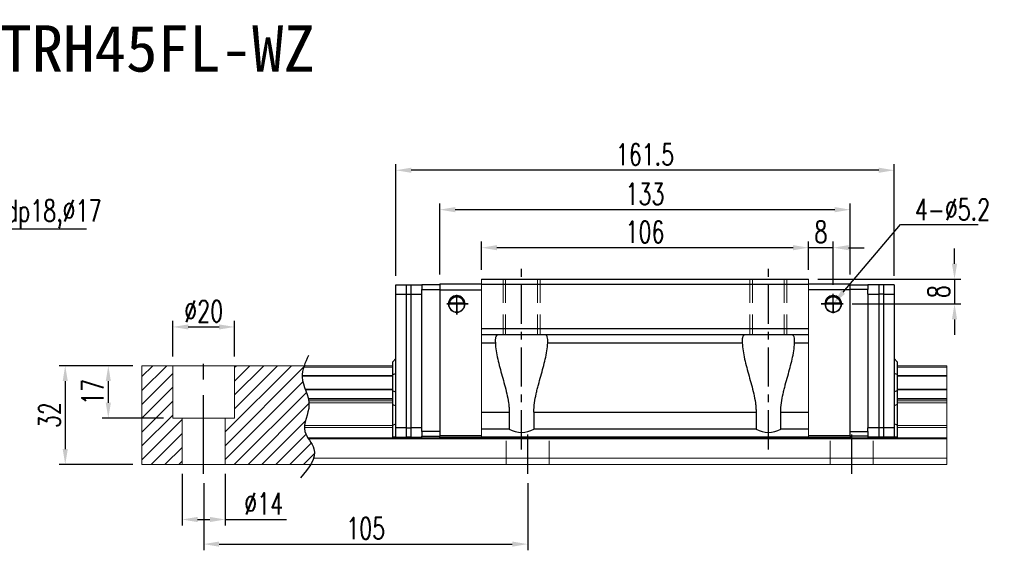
# Model space of a CAD drawing. Header units: millimetres. Extents: x 1354 to 1860, y 187 to 611.
# Tile 3 of 3: x 1541 to 1860, y 187 to 359. Entities that reach past the tile are written whole.
import ezdxf
from ezdxf import colors
from ezdxf.entities.mleader import LeaderData, LeaderLine
from ezdxf.enums import TextEntityAlignment as Align
from ezdxf.math import Vec2, Vec3

# ---------------------------------------------------------------- set-up
doc = ezdxf.new("R2010")
doc.units = ezdxf.units.MM
doc.header["$LTSCALE"] = 2
doc.header["$PDSIZE"] = -1
for name, pattern in [('CENTER', [10.16, 6.35, -1.27, 1.27, -1.27]), ('DASHED', [0.75, 0.5, -0.25]), ('HIDDEN', [1.905, 1.27, -0.635])]:
    doc.linetypes.add(name, pattern=pattern)
for name, color, linetype in [('2', 7, 'Continuous'), ('CHA', 2, 'Continuous'), ('CL', 1, 'CENTER'), ('DIM', 4, 'Continuous'), ('HID', 2, 'DASHED'), ('OUT', 3, 'Continuous')]:
    doc.layers.add(name, color=color, linetype=linetype)
doc.styles.add('DIM-7', font='SIMPLEX.shx', dxfattribs={"width": 0.7, "bigfont": 'chineset.shx'})
doc.styles.add('T', font='kaiu.ttf')
doc.dimstyles.new('CNS', dxfattribs={"dimtxt": 3.5, "dimasz": 2.5, "dimexe": 1, "dimexo": 1.5, "dimgap": 0.09, "dimtad": 0, "dimdsep": 46, "dimtxsty": 'DIM-7', "dimcen": 0.09, "dimclrd": 1, "dimclre": 1, "dimclrt": 4, "dimadec": 0, "dimazin": 0, "dimtfac": 1, "dimtix": 1, "dimtmove": 2, "dimatfit": 3, "dimfxl": 1, "dimtvp": 0.971429, "dimtolj": 1, "dimarcsym": 0})

# ---------------------------------------------------------------- blocks, each defined once
blk = doc.blocks.new('*D5')
at = {"color": 7, "lineweight": -2}
for p, q in [((1600.79, 208.64), (1600.79, 186.85)), ((1705.79, 208.64), (1705.79, 186.85)), ((1605.79, 188.85), (1700.79, 188.85))]:
    blk.add_line(p, q, dxfattribs=at)
at = {"color": 7}
for points in [[(1605.79, 189.68), (1605.79, 188.02), (1600.79, 188.85)], [(1700.79, 189.68), (1700.79, 188.02), (1705.79, 188.85)]]:
    blk.add_solid(points, dxfattribs=at)
at = {"layer": 'DEFPOINTS', "color": 0}
for p in [(1600.79, 211.64), (1705.79, 211.64), (1705.79, 188.85)]:
    blk.add_point(p, dxfattribs=at)
at = {"color": 7, "insert": (1653.29, 193.95), "char_height": 7, "attachment_point": 5, "style": 'DIM-7'}
blk.add_mtext('\\A1;105', dxfattribs=at)
blk = doc.blocks.new('*D12')
at = {"color": 7, "lineweight": -2}
for p, q in [((1590.79, 249.64), (1590.79, 261.19)), ((1595.79, 259.19), (1605.79, 259.19)), ((1610.79, 249.64), (1610.79, 261.19))]:
    blk.add_line(p, q, dxfattribs=at)
at = {"color": 7}
for points in [[(1595.79, 260.02), (1595.79, 258.36), (1590.79, 259.19)], [(1605.79, 260.02), (1605.79, 258.36), (1610.79, 259.19)]]:
    blk.add_solid(points, dxfattribs=at)
at = {"layer": 'DEFPOINTS', "color": 0}
for p in [(1610.79, 259.19), (1590.79, 246.64), (1610.79, 246.64)]:
    blk.add_point(p, dxfattribs=at)
at = {"color": 7, "insert": (1600.79, 264.29), "char_height": 7, "attachment_point": 5, "style": 'DIM-7'}
blk.add_mtext('\\A1;%%C20', dxfattribs=at)
blk = doc.blocks.new('*D13')
at = {"color": 7, "lineweight": -2}
for p, q in [((1577.79, 246.64), (1567.89, 246.64)), ((1569.89, 241.64), (1569.89, 234.64)), ((1587.79, 229.64), (1567.89, 229.64))]:
    blk.add_line(p, q, dxfattribs=at)
at = {"color": 7}
for points in [[(1569.06, 241.64), (1570.72, 241.64), (1569.89, 246.64)], [(1569.06, 234.64), (1570.72, 234.64), (1569.89, 229.64)]]:
    blk.add_solid(points, dxfattribs=at)
at = {"layer": 'DEFPOINTS', "color": 0}
for p in [(1580.79, 246.64), (1569.89, 229.64), (1590.79, 229.64)]:
    blk.add_point(p, dxfattribs=at)
at = {"color": 7, "insert": (1564.79, 238.14), "char_height": 7, "attachment_point": 5, "rotation": 90, "style": 'DIM-7'}
blk.add_mtext('\\A1;17', dxfattribs=at)
blk = doc.blocks.new('*D14')
at = {"color": 7, "lineweight": -2}
for p, q in [((1577.79, 246.64), (1553.93, 246.64)), ((1555.93, 241.64), (1555.93, 219.64)), ((1577.79, 214.64), (1553.93, 214.64))]:
    blk.add_line(p, q, dxfattribs=at)
at = {"color": 7}
for points in [[(1555.1, 241.64), (1556.76, 241.64), (1555.93, 246.64)], [(1555.1, 219.64), (1556.76, 219.64), (1555.93, 214.64)]]:
    blk.add_solid(points, dxfattribs=at)
at = {"layer": 'DEFPOINTS', "color": 0}
for p in [(1580.79, 246.64), (1555.93, 214.64), (1580.79, 214.64)]:
    blk.add_point(p, dxfattribs=at)
at = {"color": 7, "insert": (1550.83, 230.64), "char_height": 7, "attachment_point": 5, "rotation": 90, "style": 'DIM-7'}
blk.add_mtext('\\A1;32', dxfattribs=at)
blk = doc.blocks.new('*D15')
at = {"color": 7, "lineweight": -2}
for p, q in [((1791.79, 284.86), (1786.79, 284.86)), ((1796.79, 277.64), (1796.79, 286.86)), ((1804.79, 284.86), (1796.79, 284.86)), ((1804.79, 272.86), (1804.79, 286.86)), ((1809.79, 284.86), (1814.79, 284.86))]:
    blk.add_line(p, q, dxfattribs=at)
at = {"color": 7}
for points in [[(1791.79, 285.69), (1791.79, 284.03), (1796.79, 284.86)], [(1809.79, 285.69), (1809.79, 284.03), (1804.79, 284.86)]]:
    blk.add_solid(points, dxfattribs=at)
at = {"layer": 'DEFPOINTS', "color": 0}
for p in [(1796.79, 284.86), (1796.79, 274.64), (1804.79, 269.86)]:
    blk.add_point(p, dxfattribs=at)
at = {"color": 7, "insert": (1800.79, 289.96), "char_height": 7, "attachment_point": 5, "style": 'DIM-7'}
blk.add_mtext('\\A1;8', dxfattribs=at)
blk = doc.blocks.new('*D17')
at = {"color": 7, "lineweight": -2}
for p, q in [((1690.79, 277.64), (1690.79, 286.86)), ((1791.79, 284.86), (1695.79, 284.86)), ((1796.79, 277.64), (1796.79, 286.86))]:
    blk.add_line(p, q, dxfattribs=at)
at = {"color": 7}
for points in [[(1695.79, 285.69), (1695.79, 284.03), (1690.79, 284.86)], [(1791.79, 285.69), (1791.79, 284.03), (1796.79, 284.86)]]:
    blk.add_solid(points, dxfattribs=at)
at = {"layer": 'DEFPOINTS', "color": 0}
for p in [(1690.79, 284.86), (1690.79, 274.64), (1796.79, 274.64)]:
    blk.add_point(p, dxfattribs=at)
at = {"color": 7, "insert": (1743.79, 289.96), "char_height": 7, "attachment_point": 5, "style": 'DIM-7'}
blk.add_mtext('\\A1;106', dxfattribs=at)
blk = doc.blocks.new('*D18')
at = {"color": 7, "lineweight": -2}
for p, q in [((1677.29, 276.14), (1677.29, 299.17)), ((1805.29, 297.17), (1682.29, 297.17)), ((1810.29, 276.14), (1810.29, 299.17))]:
    blk.add_line(p, q, dxfattribs=at)
at = {"color": 7}
for points in [[(1682.29, 298.01), (1682.29, 296.34), (1677.29, 297.17)], [(1805.29, 298.01), (1805.29, 296.34), (1810.29, 297.17)]]:
    blk.add_solid(points, dxfattribs=at)
at = {"layer": 'DEFPOINTS', "color": 0}
for p in [(1677.29, 297.17), (1677.29, 273.14), (1810.29, 273.14)]:
    blk.add_point(p, dxfattribs=at)
at = {"color": 7, "insert": (1743.79, 302.27), "char_height": 7, "attachment_point": 5, "style": 'DIM-7'}
blk.add_mtext('\\A1;133', dxfattribs=at)
blk = doc.blocks.new('*D19')
at = {"color": 7, "lineweight": -2}
for p, q in [((1844.1, 279.64), (1844.1, 284.64)), ((1799.79, 274.64), (1846.1, 274.64)), ((1844.1, 274.64), (1844.1, 266.64)), ((1810.98, 266.64), (1846.1, 266.64)), ((1844.1, 261.64), (1844.1, 256.64))]:
    blk.add_line(p, q, dxfattribs=at)
at = {"color": 7}
for points in [[(1843.26, 279.64), (1844.93, 279.64), (1844.1, 274.64)], [(1843.26, 261.64), (1844.93, 261.64), (1844.1, 266.64)]]:
    blk.add_solid(points, dxfattribs=at)
at = {"layer": 'DEFPOINTS', "color": 0}
for p in [(1796.79, 274.64), (1807.98, 266.64), (1844.1, 266.64)]:
    blk.add_point(p, dxfattribs=at)
at = {"color": 7, "insert": (1839, 270.64), "char_height": 7, "attachment_point": 5, "rotation": 90, "style": 'DIM-7'}
blk.add_mtext('\\A1;8', dxfattribs=at)
blk = doc.blocks.new('*D4')
at = {"layer": 'DEFPOINTS', "color": 0}
for p in [(1663.04, 309.94), (1663.04, 272.79), (1824.54, 272.79)]:
    blk.add_point(p, dxfattribs=at)
at = {"layer": 'DIM', "color": 7, "lineweight": -2}
for p, q in [((1663.04, 275.79), (1663.04, 311.94)), ((1819.54, 309.94), (1668.04, 309.94)), ((1824.54, 275.79), (1824.54, 311.94))]:
    blk.add_line(p, q, dxfattribs=at)
at = {"layer": 'DIM', "color": 7}
for points in [[(1668.04, 310.77), (1668.04, 309.11), (1663.04, 309.94)], [(1819.54, 310.77), (1819.54, 309.11), (1824.54, 309.94)]]:
    blk.add_solid(points, dxfattribs=at)
at = {"layer": 'DIM', "color": 7, "insert": (1743.79, 315.04), "char_height": 7, "attachment_point": 5, "style": 'DIM-7'}
blk.add_mtext('\\A1;161.5', dxfattribs=at)
blk = doc.blocks.new('*D29')
at = {"color": 7, "lineweight": -2}
for p, q in [((1593.79, 211.64), (1593.79, 194.83)), ((1607.79, 211.64), (1607.79, 194.83)), ((1598.79, 196.83), (1602.79, 196.83)), ((1607.79, 196.83), (1627.65, 196.83))]:
    blk.add_line(p, q, dxfattribs=at)
at = {"color": 7}
for points in [[(1598.79, 197.66), (1598.79, 195.99), (1593.79, 196.83)], [(1602.79, 197.66), (1602.79, 195.99), (1607.79, 196.83)]]:
    blk.add_solid(points, dxfattribs=at)
at = {"layer": 'DEFPOINTS', "color": 0}
for p in [(1593.79, 214.64), (1607.79, 214.64), (1607.79, 196.83)]:
    blk.add_point(p, dxfattribs=at)
at = {"color": 7, "insert": (1620.22, 201.93), "char_height": 7, "attachment_point": 5, "style": 'DIM-7'}
blk.add_mtext('\\A1;%%C14', dxfattribs=at)

msp = doc.modelspace()

# ---------------------------------------------------------------- hatches: boundary and pattern name
at = {"layer": 'DIM'}
h = msp.add_hatch(dxfattribs=at)
h.set_pattern_fill('ANSI31', color=0, style=0)
h.set_pattern_definition([(45, (1276.839, 73.8588), (-2.245064, 2.245064), [])])
edge = h.paths.add_edge_path()
edge.add_spline(control_points=[(1633.689, 239.071), (1633.224, 240.372), (1632.763, 241.748), (1632.719, 243.126), (1632.718, 243.211)], knot_values=[7.0410379, 7.0410379, 7.0410379, 7.0410379, 11.0834181, 11.3490412, 11.3490412, 11.3490412, 11.3490412], degree=3, periodic=0)
edge.add_spline(control_points=[(1632.718, 243.211), (1632.717, 243.309), (1632.717, 243.407), (1632.72, 243.504)], knot_values=[6.7346274, 6.7346274, 6.7346274, 6.7346274, 7.0410379, 7.0410379, 7.0410379, 7.0410379], degree=3, periodic=0)
edge.add_spline(control_points=[(1632.72, 243.504), (1632.745, 244.408), (1632.935, 245.312), (1633.221, 246.216)], knot_values=[3.908874, 3.908874, 3.908874, 3.908874, 6.7346274, 6.7346274, 6.7346274, 6.7346274], degree=3, periodic=0)
edge.add_spline(control_points=[(1633.221, 246.216), (1633.266, 246.358), (1633.313, 246.499), (1633.362, 246.641)], knot_values=[3.466366, 3.466366, 3.466366, 3.466366, 3.908874, 3.908874, 3.908874, 3.908874], degree=3, periodic=0)
edge.add_line((1633.359, 246.641), (1610.787, 246.641))
edge.add_line((1610.787, 246.641), (1610.787, 229.641))
edge.add_line((1610.787, 229.641), (1607.787, 229.641))
edge.add_line((1607.787, 229.641), (1607.787, 214.641))
edge.add_line((1607.787, 214.641), (1635.43, 214.641))
edge.add_spline(control_points=[(1635.43, 214.641), (1635.834, 215.311), (1636.165, 215.978), (1636.391, 216.641)], knot_values=[35.0876755, 35.0876755, 35.0876755, 35.0876755, 37.2888756, 37.2888756, 37.2888756, 37.2888756], degree=3, periodic=0)
edge.add_spline(control_points=[(1636.391, 216.641), (1636.749, 217.694), (1636.931, 219.818), (1635.431, 221.866), (1634.75, 222.934)], knot_values=[27.949439, 27.949439, 27.949439, 27.949439, 31.4503537, 35.0876755, 35.0876755, 35.0876755, 35.0876755], degree=3, periodic=0)
edge.add_spline(control_points=[(1634.75, 222.934), (1634.675, 223.051), (1634.601, 223.169), (1634.529, 223.287)], knot_values=[27.5490533, 27.5490533, 27.5490533, 27.5490533, 27.949439, 27.949439, 27.949439, 27.949439], degree=3, periodic=0)
edge.add_spline(control_points=[(1634.529, 223.287), (1634.127, 223.945), (1633.564, 225.025), (1633.451, 226.159), (1633.455, 226.598)], knot_values=[23.9494384, 23.9494384, 23.9494384, 23.9494384, 26.1777675, 27.5490533, 27.5490533, 27.5490533, 27.5490533], degree=3, periodic=0)
edge.add_spline(control_points=[(1633.455, 226.598), (1633.458, 226.832), (1633.474, 227.068), (1633.501, 227.305)], knot_values=[23.2175338, 23.2175338, 23.2175338, 23.2175338, 23.9494384, 23.9494384, 23.9494384, 23.9494384], degree=3, periodic=0)
edge.add_spline(control_points=[(1633.501, 227.305), (1633.744, 229.446), (1634.989, 231.941), (1634.914, 234.357), (1634.897, 234.579)], knot_values=[15.9420699, 15.9420699, 15.9420699, 15.9420699, 22.5462419, 23.2175338, 23.2175338, 23.2175338, 23.2175338], degree=3, periodic=0)
edge.add_spline(control_points=[(1634.897, 234.579), (1634.88, 234.816), (1634.851, 235.051), (1634.813, 235.286)], knot_values=[15.228195, 15.228195, 15.228195, 15.228195, 15.9420699, 15.9420699, 15.9420699, 15.9420699], degree=3, periodic=0)
edge.add_spline(control_points=[(1634.813, 235.286), (1634.786, 235.454), (1634.755, 235.621), (1634.72, 235.787)], knot_values=[14.7203513, 14.7203513, 14.7203513, 14.7203513, 15.228195, 15.228195, 15.228195, 15.228195], degree=3, periodic=0)
edge.add_spline(control_points=[(1634.72, 235.787), (1634.7, 235.88), (1634.679, 235.973), (1634.657, 236.065)], knot_values=[14.4372251, 14.4372251, 14.4372251, 14.4372251, 14.7203513, 14.7203513, 14.7203513, 14.7203513], degree=3, periodic=0)
edge.add_spline(control_points=[(1634.657, 236.065), (1634.44, 236.977), (1634.115, 237.879), (1633.794, 238.777)], knot_values=[11.6531458, 11.6531458, 11.6531458, 11.6531458, 14.4372251, 14.4372251, 14.4372251, 14.4372251], degree=3, periodic=0)
edge.add_spline(control_points=[(1633.794, 238.777), (1633.759, 238.875), (1633.724, 238.973), (1633.689, 239.071)], knot_values=[11.3490412, 11.3490412, 11.3490412, 11.3490412, 11.6531458, 11.6531458, 11.6531458, 11.6531458], degree=3, periodic=0)
edge.add_line((1633.688, 239.071), (1633.689, 239.071))
h.paths.add_polyline_path([(1590.787, 246.641), (1580.787, 246.641), (1580.787, 214.641), (1593.787, 214.641), (1593.787, 229.641), (1590.787, 229.641)])

# ---------------------------------------------------------------- linework, layer by layer
at = {"layer": '2', "color": 0, "linetype": 'Continuous'}
for p, q in [((1663.037, 272.791), (1666.537, 272.791)), ((1663.037, 269.791), (1663.037, 272.791)), ((1666.537, 272.791), (1668.037, 272.791)), ((1666.537, 223.541), (1666.537, 272.791)), ((1668.037, 272.791), (1671.537, 272.791)), ((1668.037, 223.541), (1668.037, 272.791)), ((1677.287, 272.841), (1671.537, 272.841)), ((1671.537, 272.841), (1671.537, 271.341)), ((1671.537, 269.79), (1671.537, 271.341)), ((1671.537, 271.341), (1677.287, 271.341)), ((1677.287, 273.141), (1677.287, 271.241)), ((1677.287, 273.141), (1690.787, 273.141)), ((1677.287, 271.241), (1690.787, 271.241)), ((1677.287, 271.241), (1677.287, 223.941)), ((1810.287, 271.241), (1796.787, 271.241)), ((1796.788, 273.141), (1810.287, 273.141)), ((1810.287, 271.241), (1810.287, 273.141)), ((1810.287, 272.841), (1816.037, 272.841)), ((1816.037, 271.341), (1810.287, 271.341)), ((1810.287, 223.941), (1810.287, 271.241)), ((1816.037, 272.841), (1816.037, 271.341)), ((1819.537, 272.791), (1816.037, 272.791)), ((1816.037, 269.79), (1816.037, 271.341)), ((1821.037, 272.791), (1819.537, 272.791)), ((1819.537, 272.791), (1819.537, 223.541)), ((1821.037, 272.791), (1821.037, 223.541)), ((1824.537, 272.791), (1821.037, 272.791)), ((1824.537, 272.791), (1824.537, 269.791)), ((1663.037, 226.541), (1663.037, 269.791)), ((1663.037, 269.791), (1666.537, 269.791)), ((1666.537, 269.791), (1668.037, 269.791)), ((1668.037, 269.791), (1671.537, 269.791)), ((1671.537, 269.791), (1671.537, 269.841)), ((1671.537, 226.541), (1671.537, 269.791)), ((1816.037, 269.841), (1816.037, 269.791)), ((1816.037, 269.791), (1816.037, 226.541)), ((1816.037, 269.791), (1819.537, 269.791)), ((1821.037, 269.791), (1819.537, 269.791)), ((1821.037, 269.791), (1824.537, 269.791)), ((1824.537, 269.791), (1824.537, 226.541)), ((1680.187, 266.641), (1685.387, 266.641)), ((1685.096, 266.916), (1680.478, 266.916)), ((1685.068, 266.941), (1680.507, 266.941)), ((1802.187, 266.641), (1807.387, 266.641)), ((1807.096, 266.916), (1802.478, 266.916)), ((1807.068, 266.941), (1802.507, 266.941)), ((1662.037, 247.941), (1663.037, 248.941)), ((1825.537, 247.941), (1824.537, 248.941)), ((1662.037, 243.793), (1662.037, 247.941)), ((1825.537, 247.941), (1825.537, 243.793)), ((1662.037, 243.793), (1663.037, 244.157)), ((1662.037, 238.488), (1662.037, 243.793)), ((1825.537, 243.793), (1824.537, 244.157)), ((1825.537, 243.793), (1825.537, 238.488)), ((1662.037, 238.488), (1663.037, 238.124)), ((1662.037, 234.019), (1662.037, 238.488)), ((1825.537, 238.488), (1824.537, 238.124)), ((1825.537, 238.488), (1825.537, 234.019)), ((1662.037, 227.429), (1662.037, 234.019)), ((1662.037, 234.019), (1663.037, 233.655)), ((1825.537, 234.019), (1824.537, 233.655)), ((1825.537, 234.019), (1825.537, 227.429)), ((1662.037, 227.429), (1663.037, 227.843)), ((1662.037, 223.541), (1662.037, 227.429)), ((1666.537, 226.541), (1663.037, 226.541)), ((1663.037, 223.541), (1663.037, 226.541)), ((1666.537, 226.541), (1668.037, 226.541)), ((1671.537, 226.541), (1668.037, 226.541)), ((1671.537, 225.341), (1671.537, 226.541)), ((1671.537, 226.491), (1671.537, 226.541)), ((1816.037, 225.341), (1816.037, 226.541)), ((1816.037, 226.541), (1816.037, 226.491)), ((1819.537, 226.541), (1816.037, 226.541)), ((1821.037, 226.541), (1819.537, 226.541)), ((1824.537, 226.541), (1821.037, 226.541)), ((1825.537, 227.429), (1824.537, 227.843)), ((1824.537, 226.541), (1824.537, 223.541)), ((1825.537, 227.429), (1825.537, 223.541)), ((1663.037, 223.541), (1662.037, 223.541)), ((1663.037, 223.541), (1666.537, 223.541)), ((1668.037, 223.541), (1666.537, 223.541)), ((1668.037, 223.541), (1671.537, 223.541)), ((1671.537, 225.341), (1671.537, 223.841)), ((1677.287, 225.341), (1671.537, 225.341)), ((1671.537, 223.841), (1677.287, 223.841)), ((1671.537, 223.541), (1671.537, 223.841)), ((1677.287, 223.541), (1677.287, 223.941)), ((1690.787, 223.941), (1677.287, 223.941)), ((1677.287, 223.541), (1690.867, 223.541)), ((1810.287, 223.941), (1796.787, 223.941)), ((1796.787, 223.541), (1810.287, 223.541)), ((1810.287, 225.341), (1816.037, 225.341)), ((1810.287, 223.941), (1810.287, 223.541)), ((1816.037, 223.841), (1810.287, 223.841)), ((1816.037, 225.341), (1816.037, 223.841)), ((1816.037, 223.841), (1816.037, 223.541)), ((1819.537, 223.541), (1816.037, 223.541)), ((1821.037, 223.541), (1819.537, 223.541)), ((1824.537, 223.541), (1821.037, 223.541)), ((1825.537, 223.541), (1824.537, 223.541))]:
    msp.add_line(p, q, dxfattribs=at)
for centre, radius, start, end in [((1682.787, 266.641), 2.7, 90, 270), ((1682.787, 266.641), 2.6, 90, 270), ((1682.787, 266.641), 2.7, 270, 90), ((1682.787, 266.641), 2.6, 270, 90), ((1804.787, 266.641), 2.7, 90, 270), ((1804.787, 266.641), 2.6, 90, 270), ((1804.787, 266.641), 2.7, 270, 90), ((1804.787, 266.641), 2.6, 270, 90)]:
    msp.add_arc(centre, radius, start, end, dxfattribs=at)
at = {"layer": '2', "color": 0, "linetype": 'Continuous', "extrusion": (0, 0, -1)}
for centre, start, end in [((-1682.787, 266.641), 7.49472, 90), ((-1682.787, 266.641), 90, 172.50528), ((-1804.787, 266.641), 7.49472, 90), ((-1804.787, 266.641), 90, 172.50528)]:
    msp.add_arc(centre, 2.3, start, end, dxfattribs=at)
at = {"layer": '2', "color": 0, "linetype": 'Continuous'}
for points, knots in [([(1680.478, 266.916), (1680.505, 267.148), (1680.567, 267.375), (1680.739, 267.78), (1680.85, 267.965), (1681.166, 268.366), (1681.394, 268.561), (1681.814, 268.805), (1681.995, 268.884), (1682.308, 268.971), (1682.43, 268.995), (1682.632, 269.016), (1682.71, 269.021), (1682.787, 269.021)], [0, 0, 0, 0, 0.187135, 0.187135, 0.3722972, 0.3722972, 0.651232, 0.651232, 0.8354912, 0.8354912, 0.9393137, 0.9393137, 1, 1, 1, 1]), ([(1682.787, 269.021), (1682.913, 269.021), (1683.041, 269.009), (1683.336, 268.959), (1683.499, 268.909), (1683.938, 268.726), (1684.194, 268.553), (1684.586, 268.16), (1684.739, 267.953), (1684.95, 267.533), (1685.023, 267.326), (1685.079, 267.045), (1685.089, 266.981), (1685.096, 266.916)], [0, 0, 0, 0, 0.0998047, 0.0998047, 0.2515472, 0.2515472, 0.5439534, 0.5439534, 0.769985, 0.769985, 0.9482846, 0.9482846, 1, 1, 1, 1]), ([(1802.478, 266.916), (1802.505, 267.148), (1802.567, 267.375), (1802.739, 267.78), (1802.85, 267.965), (1803.166, 268.366), (1803.394, 268.561), (1803.814, 268.805), (1803.995, 268.884), (1804.308, 268.971), (1804.43, 268.995), (1804.632, 269.016), (1804.71, 269.021), (1804.787, 269.021)], [0, 0, 0, 0, 0.187135, 0.187135, 0.3722972, 0.3722972, 0.651232, 0.651232, 0.8354912, 0.8354912, 0.9393137, 0.9393137, 1, 1, 1, 1]), ([(1804.787, 269.021), (1804.913, 269.021), (1805.041, 269.009), (1805.336, 268.959), (1805.499, 268.909), (1805.938, 268.726), (1806.194, 268.553), (1806.586, 268.16), (1806.739, 267.953), (1806.95, 267.533), (1807.023, 267.326), (1807.079, 267.045), (1807.089, 266.981), (1807.096, 266.916)], [0, 0, 0, 0, 0.0998047, 0.0998047, 0.2515472, 0.2515472, 0.5439535, 0.5439535, 0.7699851, 0.7699851, 0.9482847, 0.9482847, 1, 1, 1, 1])]:
    msp.add_open_spline(points, degree=3, knots=knots, dxfattribs=at)
for points in [[(1680.507, 266.941), (1680.497, 266.932), (1680.488, 266.924), (1680.478, 266.916)], [(1685.096, 266.916), (1685.087, 266.924), (1685.077, 266.932), (1685.068, 266.941)], [(1802.478, 266.916), (1802.488, 266.924), (1802.497, 266.932), (1802.507, 266.941)], [(1807.068, 266.941), (1807.077, 266.932), (1807.087, 266.924), (1807.096, 266.916)]]:
    msp.add_open_spline(points, degree=3, dxfattribs=at)
at = {"layer": 'CL', "color": 0}
for p, q in [((1703.787, 219.541), (1703.787, 278.641)), ((1783.787, 219.541), (1783.787, 278.641)), ((1705.787, 211.641), (1705.787, 226.791)), ((1810.787, 211.641), (1810.787, 226.541))]:
    msp.add_line(p, q, dxfattribs=at)
at = {"layer": 'CL', "color": 0, "ltscale": 2}
msp.add_line((1600.787, 211.641), (1600.787, 249.641), dxfattribs=at)
at = {"layer": 'DIM', "color": 0}
for p, q in [((1682.787, 263.247), (1682.787, 269.614)), ((1804.787, 263.663), (1804.787, 269.864)), ((1686.446, 266.641), (1679.575, 266.641)), ((1679.575, 266.641), (1682.787, 266.641)), ((1682.787, 266.641), (1686.446, 266.641)), ((1682.787, 266.641), (1682.787, 263.247)), ((1807.983, 266.641), (1800.898, 266.641)), ((1800.898, 266.641), (1804.787, 266.641)), ((1804.787, 266.641), (1807.983, 266.641)), ((1804.787, 266.641), (1804.787, 263.663))]:
    msp.add_line(p, q, dxfattribs=at)
msp.add_open_spline([(1634.777, 249.969), (1633.693, 247.63), (1631.227, 242.313), (1636.941, 234.231), (1631.513, 225.829), (1639.06, 218.634), (1634.803, 213.491), (1632.142, 210.276)], degree=3, knots=[0, 0, 0, 0, 7.306661, 16.6133617, 25.3207242, 31.5867608, 42.0326146, 42.0326146, 42.0326146, 42.0326146], dxfattribs=at)
at = {"layer": 'HID', "color": 7, "linetype": 'HIDDEN', "lineweight": 0, "ltscale": 3}
for p, q in [((1697.787, 274.641), (1697.787, 256.641)), ((1698.637, 274.641), (1698.637, 256.641)), ((1708.937, 274.641), (1708.937, 256.641)), ((1709.787, 274.641), (1709.787, 256.641)), ((1777.787, 274.641), (1777.787, 256.641)), ((1778.637, 274.641), (1778.637, 256.641)), ((1788.937, 274.641), (1788.937, 256.641)), ((1789.787, 274.641), (1789.787, 256.641))]:
    msp.add_line(p, q, dxfattribs=at)
at = {"layer": 'HID', "color": 0, "linetype": 'HIDDEN', "lineweight": 0, "ltscale": 3}
for p, q in [((1698.787, 214.641), (1698.787, 223.541)), ((1712.787, 214.641), (1712.787, 223.541)), ((1803.787, 214.641), (1803.787, 223.541)), ((1817.787, 214.641), (1817.787, 223.841))]:
    msp.add_line(p, q, dxfattribs=at)
at = {"layer": 'OUT', "color": 7, "linetype": 'Continuous', "lineweight": 15}
for p, q in [((1690.787, 274.641), (1690.787, 223.541)), ((1796.787, 274.641), (1796.787, 223.541))]:
    msp.add_line(p, q, dxfattribs=at)
at = {"layer": 'OUT', "color": 7}
for p, q in [((1690.787, 274.641), (1796.787, 274.641)), ((1796.787, 272.891), (1690.787, 272.891)), ((1796.787, 258.541), (1690.787, 258.541)), ((1796.787, 256.641), (1690.787, 256.641)), ((1690.787, 254.011), (1695.308, 254.011)), ((1712.267, 254.011), (1775.308, 254.011)), ((1792.267, 254.011), (1796.787, 254.011)), ((1690.787, 231.541), (1699.787, 231.541)), ((1699.787, 231.541), (1699.787, 226.041)), ((1707.787, 231.541), (1779.787, 231.541)), ((1707.787, 231.541), (1707.787, 226.041)), ((1779.787, 231.541), (1779.787, 226.041)), ((1787.787, 226.041), (1787.787, 231.541)), ((1787.787, 231.541), (1796.787, 231.541)), ((1699.787, 226.041), (1690.787, 226.041)), ((1796.787, 223.541), (1690.787, 223.541)), ((1779.787, 226.041), (1707.787, 226.041)), ((1796.787, 226.041), (1787.787, 226.041))]:
    msp.add_line(p, q, dxfattribs=at)
at = {"layer": 'OUT', "color": 0, "linetype": 'Continuous', "lineweight": 15}
for p, q in [((1580.787, 246.641), (1662.037, 246.641)), ((1580.787, 214.641), (1580.787, 246.641)), ((1590.787, 229.641), (1590.787, 246.641)), ((1610.787, 229.641), (1610.787, 246.641)), ((1633.221, 246.216), (1662.037, 246.216)), ((1825.537, 246.641), (1841.595, 246.641)), ((1825.537, 246.216), (1841.595, 246.216)), ((1841.595, 246.216), (1841.595, 246.641)), ((1841.595, 243.504), (1841.595, 246.216)), ((1632.718, 243.211), (1662.037, 243.211)), ((1632.72, 243.504), (1662.037, 243.504)), ((1825.537, 243.504), (1841.595, 243.504)), ((1825.537, 243.211), (1841.595, 243.211)), ((1841.595, 243.211), (1841.595, 243.504)), ((1841.595, 239.071), (1841.595, 243.211)), ((1633.689, 239.071), (1662.037, 239.071)), ((1633.794, 238.777), (1662.037, 238.777)), ((1825.537, 239.071), (1841.595, 239.071)), ((1825.537, 238.777), (1841.595, 238.777)), ((1841.595, 238.777), (1841.595, 239.071)), ((1841.595, 236.065), (1841.595, 238.777)), ((1634.657, 236.065), (1662.037, 236.065)), ((1634.72, 235.787), (1662.037, 235.787)), ((1634.813, 235.286), (1662.037, 235.286)), ((1634.897, 234.579), (1662.037, 234.579)), ((1825.537, 236.065), (1841.595, 236.065)), ((1825.537, 235.787), (1841.595, 235.787)), ((1825.537, 235.286), (1841.595, 235.286)), ((1825.537, 234.579), (1841.595, 234.579)), ((1841.595, 235.787), (1841.595, 236.065)), ((1841.595, 235.286), (1841.595, 235.787)), ((1841.595, 234.579), (1841.595, 235.286)), ((1841.595, 227.305), (1841.595, 234.579)), ((1590.787, 229.641), (1610.787, 229.641)), ((1593.787, 214.641), (1593.787, 229.641)), ((1607.787, 214.641), (1607.787, 229.641)), ((1633.455, 226.598), (1662.037, 226.598)), ((1633.501, 227.305), (1662.037, 227.305)), ((1825.537, 227.305), (1841.595, 227.305)), ((1825.537, 226.598), (1841.595, 226.598)), ((1841.595, 226.598), (1841.595, 227.305)), ((1841.595, 223.287), (1841.595, 226.598)), ((1634.529, 223.287), (1841.595, 223.287)), ((1634.75, 222.934), (1841.595, 222.934)), ((1841.595, 222.934), (1841.595, 223.287)), ((1841.595, 216.641), (1841.595, 222.934)), ((1580.787, 214.641), (1841.595, 214.641)), ((1636.391, 216.641), (1841.595, 216.641)), ((1841.595, 214.641), (1841.595, 216.641))]:
    msp.add_line(p, q, dxfattribs=at)
at = {"layer": 'OUT', "color": 7}
for centre in [(1703.787, 233.541), (1783.787, 233.541)]:
    msp.add_arc(centre, 8.5, 241.92751, 298.07249, dxfattribs=at)
for points, knots in [([(1696.498, 256.641), (1696.368, 256.641), (1696.247, 256.629), (1696.027, 256.578), (1695.929, 256.54), (1695.755, 256.434), (1695.679, 256.367), (1695.548, 256.201), (1695.493, 256.101), (1695.406, 255.876), (1695.372, 255.75), (1695.323, 255.469), (1695.306, 255.312), (1695.279, 254.81), (1695.288, 254.432), (1695.308, 254.011)], [0, 0, 0, 0, 0.125, 0.125, 0.25, 0.25, 0.375, 0.375, 0.5, 0.5, 0.625, 0.625, 0.75, 0.75, 1, 1, 1, 1]), ([(1712.267, 254.011), (1712.286, 254.428), (1712.296, 254.806), (1712.259, 255.48), (1712.214, 255.76), (1712.083, 256.098), (1712.028, 256.198), (1711.897, 256.365), (1711.821, 256.432), (1711.559, 256.592), (1711.336, 256.641), (1711.077, 256.641)], [0, 0, 0, 0, 0.25, 0.25, 0.5, 0.5, 0.625, 0.625, 0.75, 0.75, 1, 1, 1, 1]), ([(1776.498, 256.641), (1776.368, 256.641), (1776.247, 256.629), (1776.027, 256.578), (1775.929, 256.54), (1775.755, 256.434), (1775.679, 256.367), (1775.548, 256.201), (1775.493, 256.101), (1775.406, 255.876), (1775.372, 255.75), (1775.323, 255.469), (1775.306, 255.312), (1775.279, 254.81), (1775.288, 254.432), (1775.308, 254.011)], [0, 0, 0, 0, 0.125, 0.125, 0.25, 0.25, 0.375, 0.375, 0.5, 0.5, 0.625, 0.625, 0.75, 0.75, 1, 1, 1, 1]), ([(1792.267, 254.011), (1792.286, 254.428), (1792.296, 254.806), (1792.259, 255.48), (1792.214, 255.76), (1792.083, 256.098), (1792.028, 256.198), (1791.897, 256.365), (1791.821, 256.432), (1791.559, 256.592), (1791.336, 256.641), (1791.077, 256.641)], [0, 0, 0, 0, 0.25, 0.25, 0.5, 0.5, 0.625, 0.625, 0.75, 0.75, 1, 1, 1, 1]), ([(1695.308, 254.011), (1695.348, 253.165), (1695.443, 252.307), (1695.711, 250.567), (1695.883, 249.685), (1696.282, 247.892), (1696.51, 246.98), (1696.997, 245.138), (1697.255, 244.212), (1697.779, 242.347), (1698.045, 241.407), (1698.559, 239.509), (1698.807, 238.551), (1699.246, 236.606), (1699.437, 235.619), (1699.641, 234.108), (1699.695, 233.598), (1699.768, 232.571), (1699.787, 232.056), (1699.787, 231.541)], [0, 0, 0, 0, 0.125, 0.125, 0.25, 0.25, 0.375, 0.375, 0.5, 0.5, 0.625, 0.625, 0.75, 0.75, 0.875, 0.875, 0.9375, 0.9375, 1, 1, 1, 1]), ([(1707.787, 231.541), (1707.787, 232.566), (1707.863, 233.578), (1708.13, 235.578), (1708.32, 236.567), (1708.652, 238.039), (1708.77, 238.529), (1709.016, 239.499), (1709.143, 239.98), (1709.531, 241.413), (1709.798, 242.355), (1710.582, 245.145), (1711.084, 246.963), (1711.684, 249.647), (1711.858, 250.535), (1712.13, 252.299), (1712.226, 253.163), (1712.267, 254.011)], [0, 0, 0, 0, 0.125, 0.125, 0.25, 0.25, 0.3125, 0.3125, 0.375, 0.375, 0.5, 0.5, 0.75, 0.75, 0.875, 0.875, 1, 1, 1, 1]), ([(1775.308, 254.011), (1775.348, 253.165), (1775.443, 252.307), (1775.711, 250.567), (1775.883, 249.685), (1776.282, 247.892), (1776.51, 246.98), (1776.997, 245.138), (1777.255, 244.212), (1777.779, 242.347), (1778.045, 241.407), (1778.559, 239.509), (1778.807, 238.551), (1779.246, 236.606), (1779.437, 235.619), (1779.641, 234.108), (1779.695, 233.598), (1779.768, 232.571), (1779.787, 232.056), (1779.787, 231.541)], [0, 0, 0, 0, 0.125, 0.125, 0.25, 0.25, 0.375, 0.375, 0.5, 0.5, 0.625, 0.625, 0.75, 0.75, 0.875, 0.875, 0.9375, 0.9375, 1, 1, 1, 1]), ([(1787.787, 231.541), (1787.787, 232.566), (1787.863, 233.578), (1788.13, 235.578), (1788.32, 236.567), (1788.652, 238.039), (1788.77, 238.529), (1789.016, 239.499), (1789.143, 239.98), (1789.531, 241.413), (1789.798, 242.355), (1790.582, 245.145), (1791.084, 246.963), (1791.684, 249.647), (1791.858, 250.535), (1792.13, 252.299), (1792.226, 253.163), (1792.267, 254.011)], [0, 0, 0, 0, 0.125, 0.125, 0.25, 0.25, 0.3125, 0.3125, 0.375, 0.375, 0.5, 0.5, 0.75, 0.75, 0.875, 0.875, 1, 1, 1, 1])]:
    msp.add_open_spline(points, degree=3, knots=knots, dxfattribs=at)

# ---------------------------------------------------------------- texts
at = {"layer": 'CHA', "color": 7, "style": 'T'}
msp.add_text('TRH45FL-WZ', height=15, dxfattribs=at).set_placement((1585.847, 349.254), align=Align.MIDDLE)

# ---------------------------------------------------------------- dimensions: what is measured, and where the dimension line sits
at = {"color": 0}
for base, p1, p2, picture, middle in [((1677.287, 297.173), (1810.287, 273.141), (1677.287, 273.141), '*D18', (1743.787, 302.273)), ((1690.787, 284.861), (1796.787, 274.641), (1690.787, 274.641), '*D17', (1743.787, 289.961)), ((1796.787, 284.861), (1804.787, 269.864), (1796.787, 274.641), '*D15', (1800.787, 289.961)), ((1705.787, 188.851), (1600.787, 211.641), (1705.787, 211.641), '*D5', (1653.287, 193.951))]:
    dim = msp.add_linear_dim(base=base, p1=p1, p2=p2, dimstyle='CNS', override={"dimscale": 2, "dimgap": 0.8, "dimtad": 1, "dimclrd": 7, "dimclre": 7, "dimclrt": 7, "dimtmove": 1}, dxfattribs=at)
    dim.commit()
    dim.dimension.update_dxf_attribs({"geometry": picture, "text_midpoint": middle})
for base, p1, p2, picture, middle in [((1844.095, 266.641), (1796.787, 274.641), (1807.983, 266.641), '*D19', (1838.995, 270.641)), ((1555.929, 214.641), (1580.787, 246.641), (1580.787, 214.641), '*D14', (1550.829, 230.641)), ((1569.889, 229.641), (1580.787, 246.641), (1590.787, 229.641), '*D13', (1564.789, 238.141))]:
    dim = msp.add_linear_dim(base=base, p1=p1, p2=p2, angle=90, dimstyle='CNS', override={"dimscale": 2, "dimgap": 0.8, "dimtad": 1, "dimclrd": 7, "dimclre": 7, "dimclrt": 7, "dimtmove": 1}, dxfattribs=at)
    dim.commit()
    dim.dimension.update_dxf_attribs({"geometry": picture, "text_midpoint": middle})
dim = msp.add_linear_dim(base=(1610.787, 259.191), p1=(1590.787, 246.641), p2=(1610.787, 246.641), text='%%C<>', dimstyle='CNS', override={"dimscale": 2, "dimgap": 0.8, "dimtad": 1, "dimclrd": 7, "dimclre": 7, "dimclrt": 7, "dimtmove": 1}, dxfattribs=at)
dim.commit()
dim.dimension.update_dxf_attribs({"geometry": '*D12', "text_midpoint": (1600.787, 264.291)})
dim = msp.add_linear_dim(base=(1607.787, 196.825), p1=(1593.787, 214.641), p2=(1607.787, 214.641), angle=180, text='%%C<>', dimstyle='CNS', override={"dimscale": 2, "dimgap": 0.8, "dimtad": 1, "dimclrd": 7, "dimclre": 7, "dimclrt": 7, "dimtmove": 0}, dxfattribs=at)
dim.commit()
dim.dimension.update_dxf_attribs({"geometry": '*D29', "text_midpoint": (1620.221, 196.825), "dimtype": 160})
at = {"layer": 'DIM', "color": 0}
dim = msp.add_linear_dim(base=(1663.037, 309.941), p1=(1824.537, 272.791), p2=(1663.037, 272.791), dimstyle='CNS', override={"dimscale": 2, "dimgap": 0.8, "dimtad": 1, "dimclrd": 7, "dimclre": 7, "dimclrt": 7, "dimtmove": 1}, dxfattribs=at)
dim.commit()
dim.dimension.update_dxf_attribs({"geometry": '*D4', "text_midpoint": (1743.787, 315.041)})

# ---------------------------------------------------------------- leaders
at = {"color": 7}
ml = msp.add_multileader_mtext('Standard', dxfattribs=at)
ml.set_content('{\\C7;4-M12dp18,%%C17}', color=4, style='DIM-7')
ml.set_leader_properties(color=7)
ml.build(insert=Vec2(0, 0))
ml.multileader.update_dxf_attribs({"text_left_attachment_type": 6, "text_right_attachment_type": 6, "dogleg_length": 0.36, "arrow_head_size": 5, "scale": 2})
ctx = ml.context
ctx.base_point, ctx.scale, ctx.char_height, ctx.arrow_head_size, ctx.landing_gap_size, ctx.plane_origin = Vec3(1509.51, 291.007), 2, 7, 5, 4, Vec3(1495.69, 274.641)
ctx.left_attachment, ctx.right_attachment = 6, 6
notes = []
notes.append((ctx, [(0, (1, 1, 0), (1508.79, 291.007), (1, 0), 0.72, [(0, [(1495.69, 274.641)], 0, [])])]))
ctx.mtext.insert, ctx.mtext.flow_direction = Vec3(1513.51, 300.34), 5
at = {"color": 0}
ml = msp.add_multileader_mtext('Standard', dxfattribs=at)
ml.set_content('{\\C7;4-%%C5.2}', color=4, style='DIM-7')
ml.set_leader_properties(color=7)
ml.build(insert=Vec2(0, 0))
ml.multileader.update_dxf_attribs({"text_left_attachment_type": 6, "text_right_attachment_type": 6, "dogleg_length": 0.36, "arrow_head_size": 5, "scale": 2})
ctx = ml.context
ctx.base_point, ctx.scale, ctx.char_height, ctx.arrow_head_size, ctx.landing_gap_size, ctx.plane_origin = Vec3(1827.276, 292.335), 2, 7, 5, 4, Vec3(1787.787, 266.641)
ctx.left_attachment, ctx.right_attachment = 6, 6
notes.append((ctx, [(0, (1, 1, 0), (1826.556, 292.335), (1, 0), 0.72, [(0, [(1804.787, 266.641)], 0, [])])]))
ctx.mtext.insert, ctx.mtext.flow_direction = Vec3(1831.276, 300.735), 5
for ctx, leaders in notes:
    for number, flags, end, landing, length, lines in leaders:
        leader = LeaderData()
        leader.index, (leader.has_last_leader_line, leader.has_dogleg_vector, leader.attachment_direction) = number, flags
        leader.last_leader_point, leader.dogleg_vector, leader.dogleg_length = Vec3(end), Vec3(landing), length
        for number, points, colour, breaks in lines:
            line = LeaderLine()
            line.index, line.vertices, line.color, line.breaks = number, Vec3.list(points), colors.encode_raw_color(colour), breaks
            leader.lines.append(line)
        ctx.leaders.append(leader)

doc.saveas('drawing.dxf')
